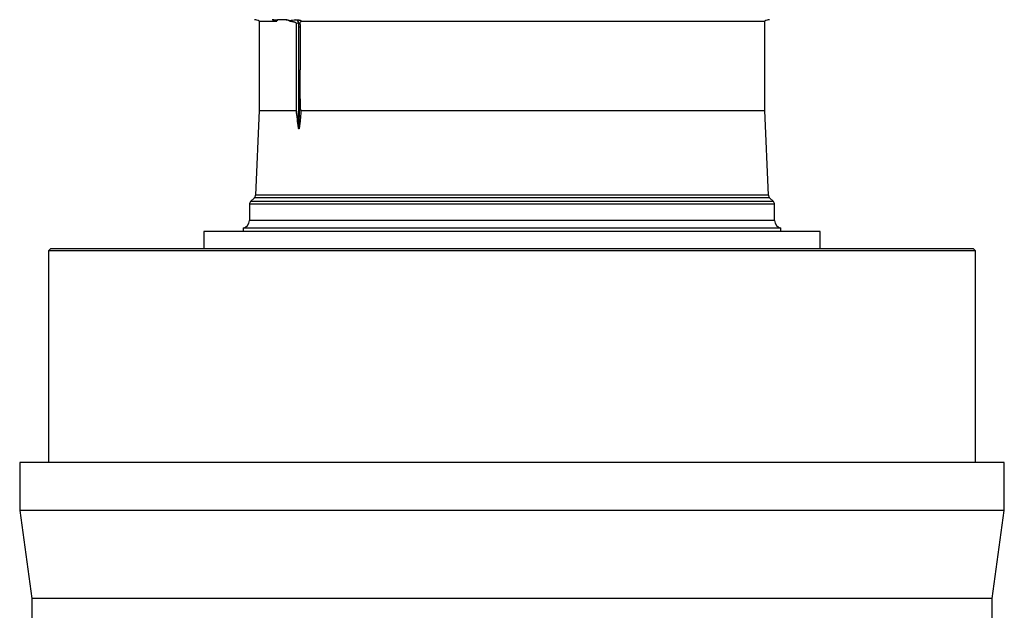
# Model space of a CAD drawing. Header units: millimetres. Extents: x 1979 to 3209, y 561 to 4041.
# Tile 3 of 9: x 1979 to 3209, y 1292 to 2031. Entities that reach past the tile are written whole.
import ezdxf

# ---------------------------------------------------------------- set-up
doc = ezdxf.new("R2010")
doc.units = ezdxf.units.MM

msp = doc.modelspace()

# ---------------------------------------------------------------- linework, layer by layer
at = {"color": 7, "linetype": 'Continuous', "lineweight": 25}
for p, q in [((2312.4, 2030.5), (2300.5, 2030.5)), ((2277.5, 2028.8), (2277.5, 1917)), ((2277.5, 2028.8), (2299.2, 2028.8)), ((2323.9, 2026), (2323.9, 1917.8)), ((2327.1, 2021.8), (2329, 2021.8)), ((2327.1, 1895.7), (2327.1, 2021.8)), ((2329, 2021.8), (2329, 1967.8)), ((2330.9, 2028.8), (2909.5, 2028.8)), ((2909.5, 1917), (2909.5, 2028.8)), ((2277.5, 1917), (2273.1, 1811.3)), ((2277.5, 1917), (2323.8, 1917)), ((2329.9, 1917), (2909.5, 1917)), ((2913.9, 1811.3), (2909.5, 1917)), ((2265.5, 1799.7), (2265.5, 1779.6)), ((2271.7, 1807.9), (2267, 1803.2)), ((2920.1, 1803.2), (2915.4, 1807.9)), ((2921.5, 1779.6), (2921.5, 1799.7)), ((2208.5, 1765.8), (2208.5, 1744.6)), ((2756.2, 1765.8), (2208.5, 1765.8)), ((2257.5, 1769.8), (2257.5, 1765.8)), ((2735.5, 1769.8), (2257.5, 1769.8)), ((2929.5, 1769.8), (2735.5, 1769.8)), ((2978.5, 1765.8), (2756.2, 1765.8)), ((2929.5, 1765.8), (2929.5, 1769.8)), ((2978.5, 1744.6), (2978.5, 1765.8)), ((2017.5, 1744.6), (2014.5, 1741.6)), ((2014.5, 1741.6), (2014.5, 1476.7)), ((3172.5, 1741.6), (2014.5, 1741.6)), ((2017.5, 1744.6), (3169.5, 1744.6)), ((3172.5, 1741.6), (3169.5, 1744.6)), ((3172.5, 1476.7), (3172.5, 1741.6)), ((1978.5, 1476.7), (1978.5, 1416.7)), ((2593.5, 1476.7), (1978.5, 1476.7)), ((3208.5, 1476.7), (2593.5, 1476.7)), ((3208.5, 1416.7), (3208.5, 1476.7)), ((1978.5, 1416.7), (1993.5, 1306.7)), ((2593.5, 1416.7), (1978.5, 1416.7)), ((3208.5, 1416.7), (2593.5, 1416.7)), ((3193.5, 1306.7), (3208.5, 1416.7)), ((1993.5, 1306.7), (1993.5, 1276.7)), ((2593.5, 1306.7), (1993.5, 1306.7)), ((3193.5, 1306.7), (2593.5, 1306.7)), ((3193.5, 1276.7), (3193.5, 1306.7))]:
    msp.add_line(p, q, dxfattribs=at)
at = {"color": 1, "linetype": 'Continuous', "lineweight": 25}
for p, q in [((2728.9, 1811.3), (2273.1, 1811.3)), ((2913.9, 1811.3), (2728.9, 1811.3)), ((2732.1, 1799.7), (2265.5, 1799.7)), ((2731.5, 1803.2), (2267, 1803.2)), ((2729.5, 1807.9), (2271.7, 1807.9)), ((2915.4, 1807.9), (2729.5, 1807.9)), ((2920.1, 1803.2), (2731.5, 1803.2)), ((2921.5, 1799.7), (2732.1, 1799.7)), ((2732.1, 1779.6), (2265.5, 1779.6)), ((2921.5, 1779.6), (2732.1, 1779.6))]:
    msp.add_line(p, q, dxfattribs=at)
at = {"color": 7, "linetype": 'Continuous', "lineweight": 25}
for centre, radius, start, end in [((2271.8, 2020.6), 10, 55.1477, 89), ((2295, 2031.8), 1.33, 268.0941, 290.1811), ((2322.5, 2026.3), 4.36, 357.8826, 82.7102), ((2915.2, 2020.6), 10, 91, 124.8523), ((2296.7, 2025), 4.58, 56.4718, 58.5845), ((2313.4, 2025.8), 4.21, 42.6166, 60.2965), ((2285.4, 2021.8), 41.7, 359.9715, 5.9311), ((2325.5, 1897.9), 2.81, 298.7894, 305.8878), ((2268.1, 1811.5), 5, 315, 357.6264), ((2918.9, 1811.5), 5, 182.3736, 225), ((2270.5, 1799.7), 5, 135, 180), ((2916.5, 1799.7), 5, 0, 45), ((2255.5, 1779.6), 10, 281.537, 0), ((2931.5, 1779.6), 10, 180, 258.463)]:
    msp.add_arc(centre, radius, start, end, dxfattribs=at)
at = {"color": 1, "linetype": 'Continuous', "lineweight": 25}
msp.add_arc((2312.8, 2031.1), 0.625, 262.1217, 273.3278, dxfattribs=at)
at = {"color": 7, "linetype": 'Continuous', "lineweight": 25}
for points in [[(2295.5, 2030.6), (2295, 2030.6), (2294.4, 2030.6), (2293.9, 2030.6)], [(2295, 2030.5), (2294.6, 2030.6), (2294.3, 2030.6), (2293.9, 2030.6)], [(2311.6, 2030.6), (2312, 2030.6), (2312.4, 2030.6), (2312.8, 2030.5)], [(2299.2, 2028.8), (2299.1, 2028.9), (2299.1, 2028.9), (2299.1, 2028.9)], [(2299.2, 2028.8), (2299.2, 2028.8), (2299.2, 2028.8), (2299.3, 2028.8)], [(2315.5, 2029), (2315.8, 2028.8), (2316.1, 2028.7), (2316.5, 2028.7)], [(2326.9, 2026.1), (2325.9, 2026.1), (2324.9, 2026), (2323.9, 2026)], [(2328.9, 2024.5), (2328.9, 2023.6), (2329, 2022.7), (2329, 2021.8)]]:
    msp.add_open_spline(points, degree=3, dxfattribs=at)
for points, knots in [([(2299.1, 2028.9), (2298.8, 2029.1), (2298.5, 2029.3), (2297.8, 2029.6), (2297.4, 2029.8), (2296.7, 2030.1), (2296.4, 2030.2), (2295.7, 2030.4), (2295.3, 2030.5), (2295, 2030.5)], [0, 0, 0, 0, 0.25, 0.25, 0.5, 0.5, 0.75, 0.75, 1, 1, 1, 1]), ([(2295.5, 2030.6), (2296.4, 2030.6), (2297.2, 2030.6), (2298.9, 2030.5), (2299.7, 2030.5), (2300.5, 2030.5)], [0, 0, 0, 0, 0.5, 0.5, 1, 1, 1, 1]), ([(2300.5, 2030.5), (2300.5, 2030.3), (2300.4, 2030.2), (2300.3, 2029.9), (2300.3, 2029.7), (2300.1, 2029.5), (2300.1, 2029.3), (2299.9, 2029.2), (2299.8, 2029.1), (2299.8, 2029)], [0, 0, 0, 0, 0.25, 0.25, 0.5, 0.5, 0.75, 0.75, 1, 1, 1, 1]), ([(2311.7, 2030.6), (2311.9, 2030.6), (2312.2, 2030.6), (2312.5, 2030.5), (2312.7, 2030.5)], [0, 0, 0, 0, 0.428449, 1, 1, 1, 1]), ([(2312.6, 2030.4), (2313, 2030.4), (2313.6, 2030.2), (2314.4, 2029.9), (2314.9, 2029.6), (2315.1, 2029.4), (2315.1, 2029.4), (2315.1, 2029.4)], [0, 0, 0, 0, 0.218925, 0.472794, 0.688707, 0.919413, 1, 1, 1, 1]), ([(2312.8, 2030.5), (2313.4, 2030.4), (2313.9, 2030.3), (2314.5, 2030), (2314.7, 2029.9), (2315.1, 2029.7), (2315.3, 2029.6), (2315.5, 2029.5)], [0, 0, 0, 0, 0.5, 0.5, 0.75, 0.75, 1, 1, 1, 1]), ([(2315.5, 2029.5), (2316.8, 2029.7), (2318.1, 2030), (2320.7, 2030.4), (2321.9, 2030.5), (2323.1, 2030.6)], [0, 0, 0, 0, 0.5, 0.5, 1, 1, 1, 1]), ([(2323.1, 2030.6), (2323.2, 2030.6), (2323.4, 2030.6), (2323.7, 2030.6), (2323.9, 2030.6), (2324.1, 2030.6), (2324.3, 2030.6), (2324.8, 2030.6), (2325.1, 2030.6), (2325.8, 2030.5), (2326.2, 2030.5), (2326.9, 2030.3), (2327.3, 2030.3), (2328.1, 2030.1), (2328.4, 2030), (2329.2, 2029.7), (2329.5, 2029.6), (2330.2, 2029.2), (2330.5, 2029), (2330.9, 2028.8)], [0, 0, 0, 0, 0.125, 0.125, 0.1875, 0.1875, 0.25, 0.25, 0.375, 0.375, 0.5, 0.5, 0.625, 0.625, 0.75, 0.75, 0.875, 0.875, 1, 1, 1, 1]), ([(2299.1, 2028.9), (2299.1, 2028.9), (2299.1, 2029), (2299.2, 2029), (2299.3, 2029), (2299.4, 2029), (2299.6, 2029), (2299.8, 2029)], [0, 0, 0, 0, 0.25, 0.25, 0.5, 0.5, 1, 1, 1, 1]), ([(2299.3, 2028.8), (2299.3, 2028.8), (2299.4, 2028.8), (2299.6, 2028.9), (2299.7, 2028.9), (2299.8, 2029)], [0, 0, 0, 0, 0.5, 0.5, 1, 1, 1, 1]), ([(2315.5, 2029), (2315.5, 2029), (2315.3, 2029.1), (2315.2, 2029.3), (2315.1, 2029.5)], [0, 0, 0, 0, 0.116663, 1, 1, 1, 1]), ([(2315.5, 2029.5), (2315.5, 2029.4), (2315.5, 2029.3), (2315.5, 2029.2), (2315.5, 2029.1), (2315.5, 2029)], [0, 0, 0, 0, 0.5, 0.5, 1, 1, 1, 1]), ([(2316.5, 2028.7), (2317.1, 2028.6), (2317.7, 2028.6), (2319, 2028.4), (2319.6, 2028.3), (2320.6, 2028.1), (2320.9, 2028.1), (2321.6, 2027.9), (2321.9, 2027.8), (2322.4, 2027.6), (2322.6, 2027.5), (2322.9, 2027.3), (2323, 2027.2), (2323.4, 2027), (2323.5, 2026.9), (2323.7, 2026.6), (2323.8, 2026.5), (2323.9, 2026.4), (2323.9, 2026.3), (2323.9, 2026.1), (2323.9, 2026.1), (2323.9, 2026)], [0, 0, 0, 0, 0.25, 0.25, 0.5, 0.5, 0.625, 0.625, 0.75, 0.75, 0.8125, 0.8125, 0.875, 0.875, 0.9375, 0.9375, 0.96875, 0.96875, 0.984375, 0.984375, 1, 1, 1, 1]), ([(2328.9, 2024.5), (2328.7, 2024.7), (2328.6, 2024.9), (2328.3, 2025.2), (2328.2, 2025.2), (2328, 2025.4), (2327.9, 2025.4), (2327.6, 2025.6), (2327.4, 2025.7), (2327.1, 2025.9), (2327, 2026), (2326.9, 2026.1)], [0, 0, 0, 0, 0.25, 0.25, 0.375, 0.375, 0.5, 0.5, 0.75, 0.75, 1, 1, 1, 1]), ([(2328.9, 2024.5), (2328.8, 2024.8), (2328.8, 2025), (2328.8, 2025.4), (2328.8, 2025.6), (2328.8, 2025.9), (2328.8, 2026), (2328.9, 2026.4), (2328.9, 2026.7), (2329.1, 2027.2), (2329.1, 2027.4), (2329.3, 2027.7), (2329.3, 2027.8), (2329.5, 2028), (2329.5, 2028.1), (2329.7, 2028.3), (2329.8, 2028.4), (2330.1, 2028.6), (2330.3, 2028.7), (2330.6, 2028.8), (2330.7, 2028.8), (2330.9, 2028.8)], [0, 0, 0, 0, 0.125, 0.125, 0.1875, 0.1875, 0.25, 0.25, 0.375, 0.375, 0.5, 0.5, 0.5625, 0.5625, 0.625, 0.625, 0.75, 0.75, 0.875, 0.875, 1, 1, 1, 1]), ([(2327.1, 1895.7), (2327.1, 1895.5), (2327.1, 1895.3), (2327.2, 1894.9), (2327.2, 1894.7), (2327.2, 1894.4), (2327.2, 1894.4), (2327.2, 1894.3), (2327.2, 1894.3), (2327.2, 1894.3), (2327.2, 1894.3), (2327.2, 1894.2), (2327.2, 1894.2), (2327.3, 1894.2), (2327.3, 1894.2), (2327.3, 1894.3), (2327.3, 1894.3), (2327.3, 1894.3), (2327.3, 1894.3), (2327.3, 1894.4), (2327.3, 1894.4), (2327.3, 1894.7), (2327.4, 1894.9), (2327.4, 1895.5), (2327.4, 1895.8), (2327.5, 1896.6), (2327.5, 1897), (2327.6, 1899), (2327.6, 1900.5), (2327.8, 1905.2), (2327.9, 1908.4), (2328.1, 1917.7), (2328.2, 1924), (2328.5, 1936.5), (2328.6, 1942.8), (2328.8, 1955.3), (2328.9, 1961.6), (2329, 1967.8)], [0, 0, 0, 0, 0.007813, 0.007813, 0.015625, 0.015625, 0.017578, 0.017578, 0.018555, 0.018555, 0.019043, 0.019043, 0.019531, 0.019531, 0.02002, 0.02002, 0.020508, 0.020508, 0.021484, 0.021484, 0.023438, 0.023438, 0.03125, 0.03125, 0.046875, 0.046875, 0.0625, 0.0625, 0.125, 0.125, 0.25, 0.25, 0.5, 0.5, 0.75, 0.75, 1, 1, 1, 1]), ([(2329.9, 1917), (2329.9, 1917), (2329.8, 1917.1), (2329.8, 1917.2), (2329.7, 1917.2), (2329.7, 1917.4), (2329.7, 1917.5), (2329.6, 1917.9), (2329.6, 1918.2), (2329.5, 1919), (2329.5, 1919.5), (2329.4, 1921.1), (2329.3, 1922.1), (2329.3, 1924.3), (2329.2, 1925.3), (2329.2, 1927.4), (2329.2, 1928.5), (2329.1, 1931.7), (2329.1, 1933.8), (2329.1, 1938.1), (2329, 1940.2), (2329, 1946.6), (2329, 1950.8), (2329, 1959.3), (2329, 1963.6), (2329, 1967.8)], [0, 0, 0, 0, 0.003906, 0.003906, 0.007812, 0.007812, 0.015625, 0.015625, 0.03125, 0.03125, 0.0625, 0.0625, 0.125, 0.125, 0.1875, 0.1875, 0.25, 0.25, 0.375, 0.375, 0.5, 0.5, 0.75, 0.75, 1, 1, 1, 1]), ([(2323.9, 1917.8), (2323.9, 1917.7), (2323.9, 1917.5), (2323.9, 1917.3), (2323.9, 1917.2), (2323.9, 1917.1), (2323.9, 1917.1), (2323.8, 1917), (2323.8, 1917), (2323.8, 1917)], [0, 0, 0, 0, 0.5, 0.5, 0.75, 0.75, 0.875, 0.875, 1, 1, 1, 1]), ([(2326.8, 1895.5), (2326.4, 1899.1), (2325.9, 1902.7), (2324.9, 1909.9), (2324.3, 1913.5), (2323.8, 1917)], [0, 0, 0, 0, 0.5, 0.5, 1, 1, 1, 1]), ([(2323.9, 1917.8), (2324.5, 1914.2), (2325.1, 1910.5), (2326.1, 1903.1), (2326.6, 1899.4), (2327.1, 1895.7)], [0, 0, 0, 0, 0.5, 0.5, 1, 1, 1, 1]), ([(2329.9, 1917), (2329.7, 1914.9), (2329.6, 1912.8), (2329.2, 1908.7), (2329.1, 1906.6), (2328.8, 1903.4), (2328.7, 1902.4), (2328.5, 1900.3), (2328.3, 1899.3), (2328.1, 1897.7), (2328.1, 1897.2), (2327.9, 1896.4), (2327.9, 1896.2), (2327.8, 1895.7), (2327.8, 1895.4), (2327.7, 1895), (2327.7, 1894.9), (2327.6, 1894.7), (2327.6, 1894.6), (2327.5, 1894.3), (2327.4, 1894.2), (2327.3, 1894.1), (2327.3, 1894), (2327.2, 1894), (2327.2, 1894), (2327.1, 1894.1), (2327.1, 1894.2), (2327.1, 1894.3), (2327, 1894.3), (2327, 1894.5), (2327, 1894.6), (2326.9, 1895), (2326.9, 1895.2), (2326.8, 1895.5)], [0, 0, 0, 0, 0.25, 0.25, 0.5, 0.5, 0.625, 0.625, 0.75, 0.75, 0.8125, 0.8125, 0.84375, 0.84375, 0.875, 0.875, 0.890625, 0.890625, 0.90625, 0.90625, 0.921875, 0.921875, 0.929687, 0.929687, 0.9375, 0.9375, 0.945312, 0.945312, 0.953125, 0.953125, 0.96875, 0.96875, 1, 1, 1, 1])]:
    msp.add_open_spline(points, degree=3, knots=knots, dxfattribs=at)

doc.saveas('drawing.dxf')
